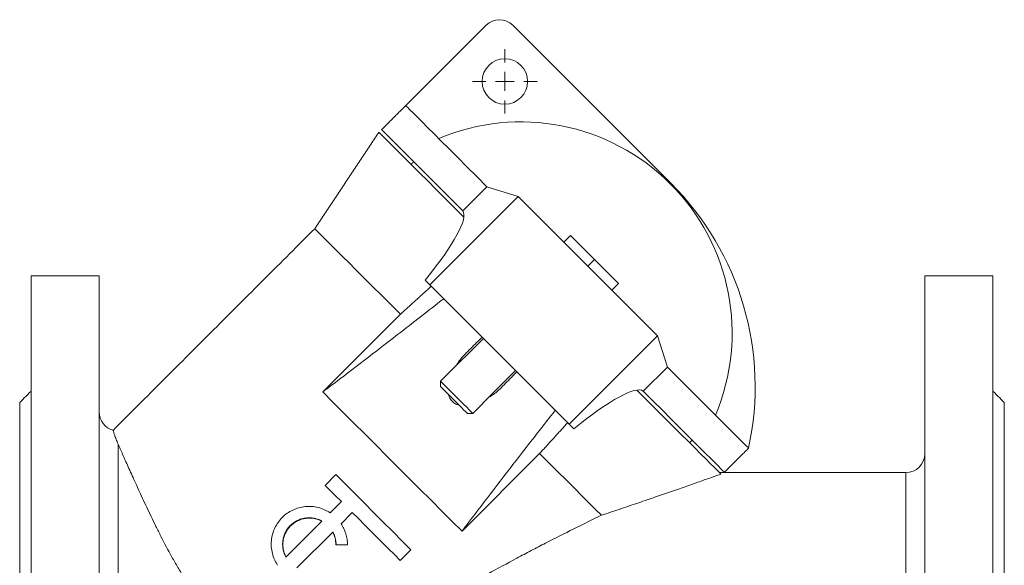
# Model space of a CAD drawing. Header units: millimetres. Extents: x 417 to 996, y 304 to 861.
# Tile 6 of 7: x 417 to 677, y 717 to 861. Entities that reach past the tile are written whole.
import ezdxf

# ---------------------------------------------------------------- set-up
doc = ezdxf.new("R2010")
doc.units = ezdxf.units.MM

# ---------------------------------------------------------------- blocks, each defined once
blk = doc.blocks.new('SW_CENTERMARKSYMBOL_0')
at = {"color": 0, "linetype": 'Continuous', "lineweight": 0}
for p, q in [((0, 5), (0, 8.5)), ((-5, 0), (-8.5, 0)), ((0, 0), (-2.5, 0)), ((0, 0), (0, 2.5)), ((0, 0), (0, -2.5)), ((0, 0), (2.5, 0)), ((5, 0), (8.5, 0)), ((0, -5), (0, -8.5))]:
    blk.add_line(p, q, dxfattribs=at)

msp = doc.modelspace()

# ---------------------------------------------------------------- linework, layer by layer
at = {"color": 7, "linetype": 'Continuous', "lineweight": 15}
for p, q in [((540.37, 859.8), (519.16, 838.59)), ((589.16, 818.08), (547.44, 859.8)), ((519.16, 838.59), (519.3, 838.45)), ((534.23, 810.79), (540.59, 817.15)), ((548.86, 814.55), (540.59, 817.15)), ((525.52, 791.21), (548.86, 814.55)), ((548.86, 814.55), (585.63, 777.78)), ((562.64, 804.29), (560.88, 802.53)), ((562.64, 804.29), (569.01, 797.93)), ((569.01, 797.93), (567.24, 796.16)), ((569.01, 797.93), (575.37, 791.57)), ((420.21, 698.63), (420.21, 793.63)), ((438.21, 698.63), (438.21, 793.63)), ((656.21, 698.63), (656.21, 793.63)), ((674.21, 698.63), (674.21, 793.63)), ((524.27, 792.46), (525.52, 791.21)), ((525.52, 791.21), (562.29, 754.44)), ((575.37, 791.57), (573.6, 789.8)), ((497.24, 762.93), (517.74, 783.44)), ((562.29, 754.44), (585.63, 777.78)), ((585.63, 777.78), (588.23, 769.52)), ((581.87, 763.15), (588.23, 769.52)), ((417.21, 693.63), (417.21, 760.13)), ((677.21, 693.63), (677.21, 760.13)), ((563.54, 753.2), (562.29, 754.44)), ((443.21, 634.65), (443.21, 749.12)), ((534.01, 726.16), (554.51, 746.67)), ((609.53, 748.22), (609.67, 748.08)), ((500.69, 741.09), (497.86, 738.26)), ((651.21, 693.63), (651.21, 741.63)), ((502.16, 733.96), (499.19, 730.99)), ((502.07, 728.11), (505.04, 731.09)), ((487.52, 719.32), (497.01, 728.81)), ((490.4, 716.44), (499.88, 725.93)), ((517.7, 718.42), (520.53, 721.25))]:
    msp.add_line(p, q, dxfattribs=at)
at = {"color": 7, "linetype": 'Continuous', "lineweight": 15, "flags": 128}
for points in [[(540.59, 817.15), (537.88, 819.87), (535.31, 822.44), (532.88, 824.86), (530.62, 827.12), (528.54, 829.21), (526.64, 831.1), (524.94, 832.8), (523.45, 834.3), (522.17, 835.58), (521.11, 836.64), (520.27, 837.47), (519.67, 838.08), (519.3, 838.45)], [(534.23, 810.79), (531.68, 813.34), (529.25, 815.77), (526.95, 818.07), (524.8, 820.22), (522.79, 822.23), (520.95, 824.07), (519.28, 825.74), (517.79, 827.23), (516.48, 828.54), (515.37, 829.65), (514.45, 830.57), (513.73, 831.29), (513.21, 831.81), (512.9, 832.12), (512.79, 832.23)], [(534.51, 809.1), (531.94, 811.67), (529.48, 814.13), (527.14, 816.46), (524.95, 818.66), (522.9, 820.71), (521, 822.6), (519.27, 824.33), (517.72, 825.89), (516.34, 827.27), (515.14, 828.46), (514.14, 829.46), (513.33, 830.27), (512.72, 830.88), (512.32, 831.29), (512.11, 831.49), (512.09, 831.52)], [(517.74, 783.44), (515.18, 786), (512.72, 788.46), (510.37, 790.8), (508.16, 793.01), (506.1, 795.08), (504.18, 797), (502.43, 798.75), (500.85, 800.33), (499.45, 801.73), (498.23, 802.94), (497.21, 803.97), (496.39, 804.79), (495.77, 805.41), (495.35, 805.83), (495.14, 806.04), (495.12, 806.06)], [(609.53, 748.22), (609.16, 748.59), (608.55, 749.2), (607.72, 750.03), (606.65, 751.09), (605.37, 752.37), (603.88, 753.87), (602.18, 755.57), (600.28, 757.46), (598.2, 759.55), (595.94, 761.81), (593.52, 764.23), (590.94, 766.8), (588.23, 769.52)], [(528.35, 765.76), (528.46, 765.65), (528.77, 765.34), (529.28, 764.83), (529.95, 764.16), (530.75, 763.36), (531.65, 762.46), (532.59, 761.52), (533.54, 760.57), (534.43, 759.67), (535.24, 758.87), (535.91, 758.2), (536.41, 757.69), (536.73, 757.38), (536.83, 757.27), (536.83, 757.27)], [(534.01, 726.16), (531.34, 728.83), (528.59, 731.57), (525.78, 734.39), (522.91, 737.25), (520.01, 740.15), (517.09, 743.08), (514.16, 746.01), (511.23, 748.94), (508.33, 751.84), (505.46, 754.7), (502.65, 757.52), (499.9, 760.26), (497.24, 762.93)], [(535.42, 757.27), (535.32, 757.38), (535.02, 757.68), (534.53, 758.16), (533.89, 758.8), (533.14, 759.55), (532.31, 760.38), (531.46, 761.23), (530.63, 762.06), (529.88, 762.82), (529.24, 763.45), (528.75, 763.94), (528.45, 764.24), (528.35, 764.34), (528.35, 764.34)], [(602.38, 741.22), (601.98, 741.62), (601.38, 742.23), (600.57, 743.03), (599.58, 744.03), (598.38, 745.22), (597.01, 746.6), (595.45, 748.15), (593.72, 749.89), (591.82, 751.78), (589.77, 753.83), (587.57, 756.03), (585.23, 758.37), (582.77, 760.84), (580.19, 763.42), (580.18, 763.43)], [(603.3, 741.72), (603.2, 741.82), (602.89, 742.13), (602.37, 742.65), (601.65, 743.37), (600.73, 744.29), (599.61, 745.41), (598.31, 746.71), (596.81, 748.21), (595.14, 749.88), (593.3, 751.72), (591.3, 753.72), (589.15, 755.87), (586.85, 758.17), (584.42, 760.6), (581.87, 763.15)], [(570.83, 730.35), (569.26, 731.92), (567.54, 733.63), (565.68, 735.5), (563.68, 737.5), (561.56, 739.62), (559.31, 741.87), (556.96, 744.22), (554.51, 746.67)], [(520.53, 721.25), (518.14, 723.64), (515.7, 726.08), (513.23, 728.55), (510.74, 731.04), (508.23, 733.55), (505.71, 736.07), (503.2, 738.59), (500.69, 741.09)], [(502.16, 733.96), (501.62, 734.5), (501.08, 735.04), (500.55, 735.58), (500.01, 736.12), (499.47, 736.65), (498.94, 737.19), (498.4, 737.72), (497.86, 738.26)], [(517.7, 718.42), (516.17, 719.95), (514.62, 721.51), (513.05, 723.08), (511.47, 724.66), (509.87, 726.25), (508.27, 727.86), (506.66, 729.47), (505.04, 731.09)]]:
    msp.add_lwpolyline(points, dxfattribs=at)
at = {"color": 7, "linetype": 'Continuous', "lineweight": 15}
msp.add_circle((545.32, 844.95), 6, dxfattribs=at)
for centre, radius, start, end in [((543.91, 856.27), 5, 45, 135), ((549.56, 778.49), 55.78, 337.1173, 112.8827), ((535.41, 764.33), 76.01, 347.6537, 45), ((443.21, 757.62), 5, 180, 254.481), ((651.21, 746.63), 5, 270, 0)]:
    msp.add_arc(centre, radius, start, end, dxfattribs=at)
for centre, start_param, end_param in [((505.82, 782.65), 5.235577, 6.256495), ((553.73, 734.74), 0.02669, 1.047609)]:
    msp.add_ellipse(centre, major_axis=(28.28, 28.28), ratio=0.176327, start_param=start_param, end_param=end_param, dxfattribs=at)
for points, degree in [([(519.16, 838.59), (512.79, 832.23)], 1), ([(512.09, 831.52), (495.12, 806.06)], 1), ([(521.28, 823.74), (520.57, 823.03)], 1), ([(495.12, 806.06), (441.85, 752.79)], 1), ([(438.21, 793.63), (420.21, 793.63)], 1), ([(674.21, 793.63), (656.21, 793.63)], 1), ([(517.74, 783.44), (525.89, 790.85)], 1), ([(539.66, 777.07), (528.35, 765.76)], 1), ([(536.83, 757.27), (548.15, 768.59)], 1), ([(528.35, 765.76), (528.35, 764.34)], 1), ([(420.21, 763.13), (417.21, 760.13)], 1), ([(677.21, 760.13), (674.21, 763.13)], 1), ([(535.42, 757.27), (536.83, 757.27)], 1), ([(561.93, 754.81), (554.51, 746.67)], 1), ([(594.11, 749.49), (594.82, 750.2)], 1), ([(603.3, 741.72), (609.67, 748.08)], 1), ([(651.21, 741.63), (601.97, 741.63)], 1), ([(500.7, 722.63), (500.72, 722.61), (500.74, 722.59), (500.76, 722.57)], 3), ([(500.76, 722.57), (501.76, 722.56), (502.77, 722.56), (503.77, 722.55)], 3)]:
    msp.add_open_spline(points, degree=degree, dxfattribs=at)
for points, knots in [([(497.24, 762.93), (497.99, 763.5), (501.63, 766.25), (508.21, 771.28), (518.09, 778.9), (525.11, 784.39), (529.17, 787.56)], [0, 0, 0, 0, 0.072007, 0.347018, 0.622042, 1, 1, 1, 1]), ([(539.31, 777.42), (538.95, 777.07), (537.56, 775.67), (536.17, 774.28), (535.13, 773.24)], [0, 0, 0, 0, 0.255866, 1, 1, 1, 1]), ([(535.13, 773.24), (534.34, 772.44), (533.37, 771.45), (532.7, 770.21), (532.57, 769.98)], [0, 0, 0, 0, 0.810021, 1, 1, 1, 1]), ([(544.32, 764.05), (545.36, 765.09), (546.75, 766.48), (548.15, 767.88), (548.5, 768.23)], [0, 0, 0, 0, 0.744134, 1, 1, 1, 1]), ([(530.51, 762.18), (530.52, 762.11), (530.6, 761.6), (530.96, 760.96), (531.6, 760.22), (532.3, 759.7), (532.94, 759.53), (533.24, 759.46)], [0, 0, 0, 0, 0.057179, 0.394847, 0.504029, 0.771532, 1, 1, 1, 1]), ([(541.07, 761.51), (541.37, 761.68), (542.59, 762.37), (543.58, 763.33), (544.32, 764.05)], [0, 0, 0, 0, 0.2486721, 1, 1, 1, 1]), ([(558.64, 758.1), (555.47, 754.04), (549.98, 747.02), (542.36, 737.14), (537.33, 730.55), (534.58, 726.91), (534.01, 726.16)], [0, 0, 0, 0, 0.377534, 0.652769, 0.927993, 1, 1, 1, 1]), ([(441.87, 752.77), (441.87, 752.76), (441.88, 752.74), (442.02, 752.28), (442.28, 751.54), (442.64, 750.49), (443.02, 749.58), (443.21, 749.12)], [0, 0, 0, 0, 0.1802166, 0.3826958, 0.5851858, 0.7925836, 1, 1, 1, 1]), ([(443.21, 749.12), (443.29, 748.93), (443.38, 748.73), (443.57, 748.31), (443.66, 748.1), (443.96, 747.43), (444.17, 746.96), (444.83, 745.46), (445.32, 744.36), (446.4, 741.96), (446.99, 740.66), (447.94, 738.56), (448.27, 737.84), (448.95, 736.36), (449.3, 735.6), (450.38, 733.28), (451.14, 731.67), (452.35, 729.15), (452.76, 728.3), (453.61, 726.56), (454.06, 725.68), (455.42, 722.98), (456.37, 721.16), (457.91, 718.4), (458.44, 717.48), (459.55, 715.63), (460.13, 714.71), (460.74, 713.79)], [0, 0, 0, 0, 0.03125, 0.03125, 0.0625, 0.0625, 0.125, 0.125, 0.25, 0.25, 0.375, 0.375, 0.4375, 0.4375, 0.5, 0.5, 0.625, 0.625, 0.6875, 0.6875, 0.75, 0.75, 0.875, 0.875, 0.9375, 0.9375, 1, 1, 1, 1]), ([(570.83, 730.35), (572.4, 730.87), (573.97, 731.4), (577.06, 732.44), (578.59, 732.96), (581.6, 733.99), (583.09, 734.49), (586, 735.5), (587.43, 735.99), (590.23, 736.96), (591.6, 737.44), (593.58, 738.13), (594.23, 738.36), (595.5, 738.8), (596.11, 739.02), (597.89, 739.64), (598.98, 740.03), (600.44, 740.54), (600.9, 740.7), (601.71, 740.99), (602.07, 741.12), (602.38, 741.22)], [0, 0, 0, 0, 0.125, 0.125, 0.25, 0.25, 0.375, 0.375, 0.5, 0.5, 0.625, 0.625, 0.6875, 0.6875, 0.75, 0.75, 0.875, 0.875, 0.9375, 0.9375, 1, 1, 1, 1]), ([(499.19, 730.99), (499.07, 731.07), (498.82, 731.22), (498.33, 731.52), (497.42, 731.97), (496.05, 732.44), (494.34, 732.72), (492.62, 732.7), (490.92, 732.39), (489.31, 731.79), (487.82, 730.92), (486.51, 729.82), (485.4, 728.5), (484.54, 727.02), (483.94, 725.4), (483.62, 723.71), (483.61, 721.98), (483.89, 720.28), (484.36, 718.91), (484.81, 718), (485.1, 717.5), (485.26, 717.26), (485.33, 717.13)], [0, 0, 0, 0, 0.015785, 0.031554, 0.063069, 0.12597, 0.188705, 0.25126, 0.313635, 0.375855, 0.437958, 0.5, 0.562041, 0.624144, 0.686364, 0.748739, 0.811294, 0.874028, 0.93692, 0.968451, 0.984225, 1, 1, 1, 1]), ([(487.52, 719.32), (487.41, 719.55), (487.32, 719.72), (487.27, 719.83), (487.27, 719.83), (487.27, 719.84), (487.27, 719.84), (487.27, 719.84), (487.26, 719.84), (487.26, 719.85), (487.26, 719.86), (487.25, 719.88), (487.24, 719.89), (487.23, 719.92), (487.22, 719.94), (487.19, 720.01), (487.17, 720.06), (487.12, 720.19), (487.08, 720.27), (487.05, 720.38), (487.04, 720.4), (487.02, 720.44), (487.02, 720.46), (486.99, 720.53), (486.98, 720.57), (486.94, 720.7), (486.91, 720.79), (486.84, 721.07), (486.8, 721.26), (486.76, 721.47), (486.75, 721.5), (486.75, 721.54), (486.74, 721.57), (486.73, 721.64), (486.72, 721.68), (486.7, 721.82), (486.69, 721.92), (486.66, 722.2), (486.65, 722.39), (486.64, 722.95), (486.66, 723.32), (486.74, 723.88), (486.77, 724.07), (486.85, 724.43), (486.9, 724.61), (487.07, 725.15), (487.21, 725.5), (487.54, 726.17), (487.73, 726.49), (488.17, 727.1), (488.41, 727.38), (488.94, 727.91), (489.23, 728.15), (489.84, 728.59), (490.16, 728.78), (490.83, 729.12), (491.17, 729.26), (491.89, 729.48), (492.26, 729.56), (493, 729.66), (493.38, 729.69), (494.13, 729.67), (494.5, 729.63), (494.9, 729.56), (494.92, 729.55), (494.97, 729.54), (495, 729.54), (495.07, 729.53), (495.12, 729.51), (495.26, 729.48), (495.35, 729.46), (495.63, 729.39), (495.8, 729.33), (495.98, 729.27), (495.99, 729.26), (496.01, 729.26), (496.02, 729.25), (496.05, 729.24), (496.07, 729.23), (496.14, 729.21), (496.18, 729.19), (496.31, 729.14), (496.4, 729.1), (496.5, 729.05), (496.5, 729.05), (496.5, 729.05), (496.5, 729.05), (496.5, 729.05), (496.5, 729.05), (496.51, 729.05), (496.51, 729.04), (496.52, 729.04), (496.53, 729.04), (496.56, 729.02), (496.57, 729.02), (496.63, 728.99), (496.67, 728.97), (496.79, 728.91), (496.89, 728.86), (497.01, 728.81)], [0, 0, 0, 0, 0.03125, 0.03125, 0.031494, 0.031494, 0.031738, 0.031738, 0.032227, 0.032227, 0.033203, 0.033203, 0.035156, 0.035156, 0.039062, 0.039062, 0.046875, 0.046875, 0.0625, 0.0625, 0.066406, 0.066406, 0.070312, 0.070312, 0.078125, 0.078125, 0.09375, 0.09375, 0.125, 0.125, 0.128906, 0.128906, 0.132812, 0.132812, 0.140625, 0.140625, 0.15625, 0.15625, 0.1875, 0.1875, 0.25, 0.25, 0.28125, 0.28125, 0.3125, 0.3125, 0.375, 0.375, 0.4375, 0.4375, 0.5, 0.5, 0.5625, 0.5625, 0.625, 0.625, 0.6875, 0.6875, 0.75, 0.75, 0.8125, 0.8125, 0.875, 0.875, 0.878906, 0.878906, 0.882812, 0.882812, 0.890625, 0.890625, 0.90625, 0.90625, 0.9375, 0.9375, 0.939453, 0.939453, 0.941406, 0.941406, 0.945312, 0.945312, 0.953125, 0.953125, 0.96875, 0.96875, 0.968994, 0.968994, 0.969238, 0.969238, 0.969727, 0.969727, 0.970703, 0.970703, 0.972656, 0.972656, 0.976562, 0.976562, 0.984375, 0.984375, 1, 1, 1, 1]), ([(487.54, 719.29), (487.5, 719.39), (487.41, 719.56), (487.25, 719.9), (487.08, 720.31), (486.92, 720.85), (486.77, 721.58), (486.68, 722.51), (486.75, 723.63), (487, 724.73), (487.43, 725.77), (488.01, 726.73), (488.74, 727.58), (489.6, 728.31), (490.56, 728.9), (491.6, 729.32), (492.69, 729.57), (493.81, 729.65), (494.75, 729.56), (495.48, 729.4), (496.01, 729.24), (496.53, 729.03), (496.86, 728.86), (497.03, 728.78)], [0, 0, 0, 0, 0.018253, 0.031278, 0.062505, 0.09311, 0.125074, 0.187621, 0.250045, 0.312532, 0.375022, 0.437511, 0.5, 0.562489, 0.624978, 0.687468, 0.749955, 0.812326, 0.874925, 0.907002, 0.93749, 0.968715, 1, 1, 1, 1]), ([(503.77, 722.55), (503.77, 722.67), (503.76, 722.92), (503.74, 723.41), (503.67, 724.02), (503.53, 724.74), (503.32, 725.53), (503.07, 726.23), (502.77, 726.9), (502.52, 727.38), (502.27, 727.8), (502.13, 728.01), (502.07, 728.11)], [0, 0, 0, 0, 0.062292, 0.124561, 0.249159, 0.374048, 0.49901, 0.665797, 0.749331, 0.87461, 0.937282, 1, 1, 1, 1]), ([(511.84, 694.7), (512.93, 695.73), (514.05, 696.74), (515.77, 698.2), (516.35, 698.68), (517.52, 699.63), (518.11, 700.09), (521.06, 702.38), (523.48, 704.09), (528.38, 707.37), (530.86, 708.94), (535.85, 711.97), (538.37, 713.43), (543.41, 716.28), (545.95, 717.66), (549.75, 719.7), (551.02, 720.37), (553.55, 721.69), (554.81, 722.34), (558.57, 724.28), (561.06, 725.53), (565.99, 727.99), (568.43, 729.18), (570.83, 730.35)], [0, 0, 0, 0, 0.0625, 0.0625, 0.09375, 0.09375, 0.125, 0.125, 0.25, 0.25, 0.375, 0.375, 0.5, 0.5, 0.625, 0.625, 0.6875, 0.6875, 0.75, 0.75, 0.875, 0.875, 1, 1, 1, 1]), ([(499.86, 725.95), (500.14, 725.44), (500.34, 724.9), (500.63, 723.78), (500.7, 723.21), (500.7, 722.63)], [0, 0, 0, 0, 0.5, 0.5, 1, 1, 1, 1]), ([(499.88, 725.93), (499.92, 725.85), (500, 725.71), (500.11, 725.48), (500.21, 725.25), (500.3, 725.02), (500.39, 724.78), (500.46, 724.54), (500.55, 724.24), (500.63, 723.87), (500.7, 723.44), (500.75, 723.01), (500.75, 722.71), (500.76, 722.57)], [0, 0, 0, 0, 0.071976, 0.143668, 0.215163, 0.28655, 0.357914, 0.429346, 0.500932, 0.625976, 0.750517, 0.875034, 1, 1, 1, 1])]:
    msp.add_open_spline(points, degree=3, knots=knots, dxfattribs=at)

# ---------------------------------------------------------------- block references
at = {"color": 7, "linetype": 'Continuous', "lineweight": 0}
msp.add_blockref('SW_CENTERMARKSYMBOL_0', (545.32, 844.95), dxfattribs=at)

doc.saveas('drawing.dxf')
